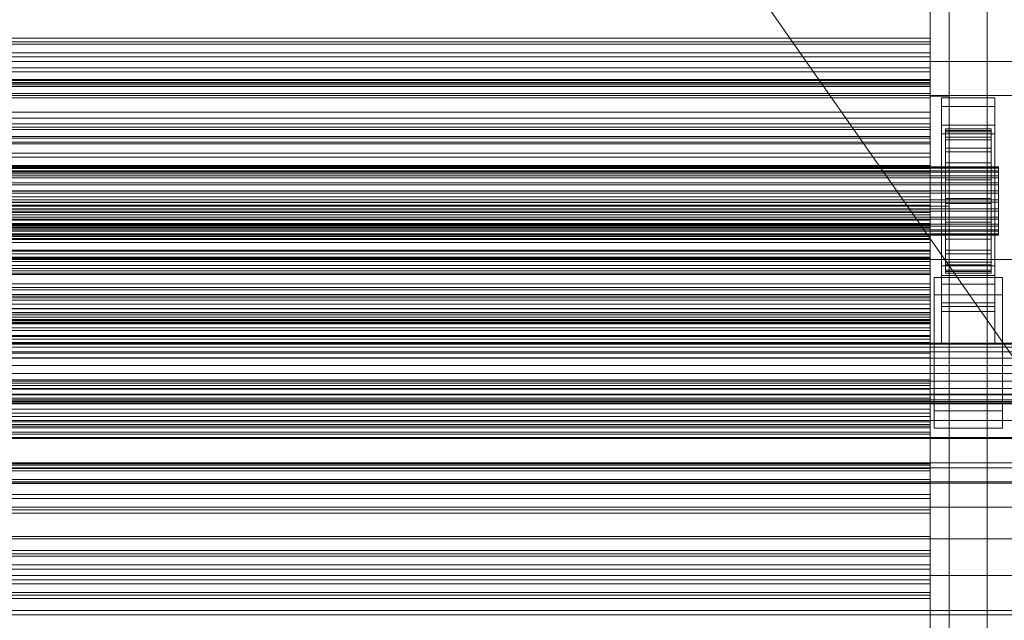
# Model space of a CAD drawing. Header units: millimetres. Extents: x -2233 to 61924, y -68080 to 6847.
# Tile 250 of 256: x 1010 to 1270, y -33795 to -33637. Entities that reach past the tile are written whole.
import ezdxf

# ---------------------------------------------------------------- set-up
doc = ezdxf.new("R2010")
doc.units = ezdxf.units.MM
for name, color, linetype, lineweight in [('COTAS_O', 1, 'Continuous', 0), ('frontal_C03', 7, 'Continuous', 0), ('frontal_secador', 7, 'Continuous', 0), ('frontal_tolva', 7, 'Continuous', 0)]:
    doc.layers.add(name, color=color, linetype=linetype, lineweight=lineweight)
doc.dimstyles.new('R19_100', dxfattribs={"dimtxt": 250, "dimasz": 150, "dimexe": 150, "dimexo": 80, "dimgap": 100, "dimtad": 1, "dimtih": 1, "dimtoh": 1, "dimdsep": 46, "dimcen": 0.09, "dimadec": 0, "dimazin": 0, "dimtfac": 1, "dimtdec": 4, "dimtofl": 0, "dimtmove": 0, "dimatfit": 3, "dimfxl": 1, "dimtolj": 1, "dimtzin": 0, "dimarcsym": 0})

# ---------------------------------------------------------------- blocks, each defined once
blk = doc.blocks.new('DIM_R27_52')
at = {"layer": 'COTAS_O'}
for p, q in [((-1725, -33700), (-1575, -33655)), ((1725, -33700), (1575, -33655)), ((-1725, -34400), (-1725, -33700)), ((-1725, -33700), (1725, -33700)), ((-1725, -33700), (-1575, -33745)), ((1725, -33700), (1575, -33745)), ((1725, -34400), (1725, -33700))]:
    blk.add_line(p, q, dxfattribs=at)
blk.add_text('3450 O', height=250, dxfattribs=at).set_placement((0, -33600))

msp = doc.modelspace()

# ---------------------------------------------------------------- linework, layer by layer
at = {"layer": 'frontal_C03'}
for p, q in [((1250, -33641.821), (-1250, -33641.821)), ((1250, -33642.703), (-1250, -33642.703)), ((1250, -33643.356), (-1250, -33643.356)), ((1250, -33642.703), (1250, -33641.821)), ((1250, -33641.821), (1250, -33643.356)), ((1250, -33645.664), (1250, -33642.703)), ((1250, -33643.356), (1250, -33646.721)), ((1250, -33645.664), (-1250, -33645.664)), ((-1250, -33646.721), (1250, -33646.721)), ((1250, -33649.573), (1250, -33645.664)), ((1250, -33646.721), (1250, -33650.63)), ((1500, -33647.876), (-1500, -33647.876)), ((1250, -33649.573), (-1250, -33649.573)), ((1250, -33652.938), (1250, -33649.573)), ((1250, -33650.63), (-1250, -33650.63)), ((1250, -33650.63), (1250, -33653.591)), ((-1250, -33652.647), (1250, -33652.647)), ((1250, -33652.938), (-1250, -33652.938)), ((-1250, -33653.444), (1250, -33653.444)), ((1250, -33653.591), (-1250, -33653.591)), ((-1250, -33654.029), (1250, -33654.029)), ((1250, -33654.473), (-1250, -33654.473)), ((1250, -33654.029), (1250, -33652.647)), ((1250, -33652.647), (1250, -33653.444)), ((1250, -33654.473), (1250, -33652.938)), ((1250, -33653.444), (1250, -33656.367)), ((1250, -33653.591), (1250, -33654.473)), ((1250, -33657.496), (1250, -33654.029)), ((-1500, -33656.859), (1500, -33656.859)), ((-1250, -33656.367), (1250, -33656.367)), ((1250, -33656.367), (1250, -33661.215)), ((-1250, -33657.496), (1250, -33657.496)), ((1250, -33662.812), (1250, -33657.496)), ((1253, -33659.744), (1253, -33657.498)), ((1253, -33657.498), (1267, -33657.498)), ((1253, -33704.272), (1253, -33657.498)), ((1267, -33659.744), (1253, -33659.744)), ((1253, -33659.744), (1253, -33706.518)), ((1267, -33657.498), (1267, -33659.744)), ((1267, -33657.498), (1267, -33704.272)), ((1267, -33706.518), (1267, -33659.744)), ((-1250, -33661.215), (1250, -33661.215)), ((1250, -33661.215), (1250, -33667.659)), ((-1250, -33662.812), (1250, -33662.812)), ((1250, -33664.279), (-1250, -33664.279)), ((1250, -33669.615), (1250, -33662.812)), ((1250, -33665.16), (1250, -33664.279)), ((1250, -33664.279), (1250, -33665.814)), ((1253, -33666.93), (1253, -33664.685)), ((1253, -33664.685), (1267, -33664.685)), ((1253, -33711.459), (1253, -33664.685)), ((1267, -33664.685), (1267, -33666.93)), ((1267, -33664.685), (1267, -33711.459)), ((1250, -33665.16), (-1250, -33665.16)), ((1250, -33665.814), (-1250, -33665.814)), ((-1250, -33667.659), (1250, -33667.659)), ((1250, -33668.121), (1250, -33665.16)), ((1250, -33665.814), (1250, -33669.178)), ((1250, -33667.659), (1250, -33675.259)), ((1267, -33666.93), (1253, -33666.93)), ((1253, -33666.93), (1253, -33713.704)), ((1254, -33675.632), (1254, -33665.639)), ((1254, -33665.639), (1254, -33666.459)), ((1254, -33665.639), (1266, -33665.639)), ((1254, -33666.112), (1254, -33665.639)), ((1254, -33675.857), (1254, -33666.112)), ((1254, -33666.112), (1266, -33666.112)), ((1254, -33667.847), (1254, -33666.112)), ((1254, -33676.021), (1254, -33666.459)), ((1254, -33666.459), (1254, -33668.518)), ((1254, -33666.459), (1266, -33666.459)), ((1266, -33666.459), (1266, -33665.639)), ((1266, -33665.639), (1266, -33675.632)), ((1266, -33665.639), (1266, -33666.112)), ((1266, -33666.112), (1266, -33675.857)), ((1266, -33666.112), (1266, -33667.847)), ((1266, -33668.518), (1266, -33666.459)), ((1266, -33666.459), (1266, -33676.021)), ((1267, -33713.704), (1267, -33666.93)), ((1250, -33668.121), (-1250, -33668.121)), ((-1250, -33669.178), (1250, -33669.178)), ((-1250, -33669.615), (1250, -33669.615)), ((1250, -33672.031), (1250, -33668.121)), ((1250, -33669.178), (1250, -33673.088)), ((1250, -33677.44), (1250, -33669.615)), ((1254, -33676.679), (1254, -33667.847)), ((1254, -33667.847), (1266, -33667.847)), ((1254, -33670.726), (1254, -33667.847)), ((1254, -33676.996), (1254, -33668.518)), ((1254, -33668.518), (1254, -33671.674)), ((1254, -33668.518), (1266, -33668.518)), ((1266, -33667.847), (1266, -33676.679)), ((1266, -33667.847), (1266, -33670.726)), ((1266, -33671.674), (1266, -33668.518)), ((1266, -33668.518), (1266, -33676.996)), ((1250, -33672.031), (-1250, -33672.031)), ((1250, -33675.395), (1250, -33672.031)), ((1254, -33678.042), (1254, -33670.726)), ((1254, -33670.726), (1266, -33670.726)), ((1254, -33674.552), (1254, -33670.726)), ((1254, -33678.491), (1254, -33671.674)), ((1254, -33671.674), (1254, -33675.713)), ((1254, -33671.674), (1266, -33671.674)), ((1266, -33670.726), (1266, -33678.042)), ((1266, -33670.726), (1266, -33674.552)), ((1266, -33675.713), (1266, -33671.674)), ((1266, -33671.674), (1266, -33678.491)), ((1250, -33673.088), (-1250, -33673.088)), ((-1250, -33675.259), (1250, -33675.259)), ((1250, -33675.395), (-1250, -33675.395)), ((1250, -33673.088), (1250, -33676.049)), ((1250, -33675.259), (1250, -33683.498)), ((1250, -33676.93), (1250, -33675.395)), ((1254, -33679.855), (1254, -33674.552)), ((1254, -33674.552), (1266, -33674.552)), ((1254, -33679.065), (1254, -33674.552)), ((1266, -33674.552), (1266, -33679.855)), ((1266, -33674.552), (1266, -33679.065)), ((-1268, -33675.632), (1268, -33675.632)), ((-1268, -33675.857), (1268, -33675.857)), ((-1268, -33676.021), (1268, -33676.021)), ((-1268, -33676.679), (1268, -33676.679)), ((-1268, -33676.996), (1268, -33676.996)), ((-1268, -33678.042), (1268, -33678.042)), ((1250, -33676.049), (-1250, -33676.049)), ((1250, -33676.93), (-1250, -33676.93)), ((1250, -33677.44), (-1250, -33677.44)), ((1250, -33676.049), (1250, -33676.93)), ((1250, -33685.756), (1250, -33677.44)), ((1254, -33676.021), (1254, -33675.632)), ((1266, -33675.632), (1254, -33675.632)), ((1254, -33675.632), (1254, -33675.857)), ((1254, -33680.405), (1254, -33675.713)), ((1254, -33675.713), (1254, -33680.36)), ((1254, -33675.713), (1266, -33675.713)), ((1266, -33675.857), (1254, -33675.857)), ((1254, -33675.857), (1254, -33676.679)), ((1254, -33676.996), (1254, -33676.021)), ((1266, -33676.021), (1254, -33676.021)), ((1266, -33676.679), (1254, -33676.679)), ((1254, -33676.679), (1254, -33678.042)), ((1254, -33678.491), (1254, -33676.996)), ((1266, -33676.996), (1254, -33676.996)), ((1266, -33678.042), (1254, -33678.042)), ((1254, -33678.042), (1254, -33679.855)), ((1266, -33675.632), (1266, -33676.021)), ((1266, -33675.857), (1266, -33675.632)), ((1266, -33680.36), (1266, -33675.713)), ((1266, -33675.713), (1266, -33680.405)), ((1266, -33676.679), (1266, -33675.857)), ((1266, -33676.021), (1266, -33676.996)), ((1266, -33678.042), (1266, -33676.679)), ((1266, -33676.996), (1266, -33678.491)), ((1266, -33679.855), (1266, -33678.042)), ((1268, -33676.021), (1268, -33675.632)), ((1268, -33675.632), (1268, -33675.857)), ((1268, -33675.857), (1268, -33676.679)), ((1268, -33676.996), (1268, -33676.021)), ((1268, -33676.679), (1268, -33678.042)), ((1268, -33678.491), (1268, -33676.996)), ((1268, -33678.042), (1268, -33679.855)), ((-1268, -33678.491), (1268, -33678.491)), ((-1268, -33679.855), (1268, -33679.855)), ((-1268, -33680.405), (1268, -33680.405)), ((1254, -33680.405), (1254, -33678.491)), ((1266, -33678.491), (1254, -33678.491)), ((1254, -33681.992), (1254, -33679.065)), ((1254, -33679.065), (1266, -33679.065)), ((1254, -33683.956), (1254, -33679.065)), ((1266, -33679.855), (1254, -33679.855)), ((1254, -33679.855), (1254, -33681.992)), ((1254, -33680.36), (1254, -33682.606)), ((1266, -33680.36), (1254, -33680.36)), ((1254, -33680.36), (1254, -33685.297)), ((1254, -33682.606), (1254, -33680.405)), ((1266, -33680.405), (1254, -33680.405)), ((1266, -33678.491), (1266, -33680.405)), ((1266, -33679.065), (1266, -33681.992)), ((1266, -33679.065), (1266, -33683.956)), ((1266, -33681.992), (1266, -33679.855)), ((1266, -33682.606), (1266, -33680.36)), ((1266, -33685.297), (1266, -33680.36)), ((1266, -33680.405), (1266, -33682.606)), ((1268, -33680.405), (1268, -33678.491)), ((1268, -33679.855), (1268, -33681.992)), ((1268, -33682.606), (1268, -33680.405)), ((-1268, -33681.992), (1268, -33681.992)), ((1268, -33682.606), (-1268, -33682.606)), ((1266, -33681.992), (1254, -33681.992)), ((1254, -33681.992), (1254, -33684.309)), ((1254, -33682.606), (1266, -33682.606)), ((1254, -33684.944), (1254, -33682.606)), ((1266, -33684.309), (1266, -33681.992)), ((1266, -33682.606), (1266, -33684.944)), ((1268, -33681.992), (1268, -33684.309)), ((1268, -33684.944), (1268, -33682.606)), ((-1268, -33684.309), (1268, -33684.309)), ((-1268, -33684.944), (1268, -33684.944)), ((-1250, -33683.498), (1250, -33683.498)), ((-1250, -33685.756), (1250, -33685.756)), ((1250, -33683.498), (1250, -33691.813)), ((1250, -33693.994), (1250, -33685.756)), ((1254, -33684.309), (1254, -33683.956)), ((1254, -33683.956), (1266, -33683.956)), ((1254, -33688.894), (1254, -33683.956)), ((1266, -33684.309), (1254, -33684.309)), ((1254, -33684.309), (1254, -33686.648)), ((1254, -33687.261), (1254, -33684.944)), ((1254, -33684.944), (1254, -33685.297)), ((1266, -33684.944), (1254, -33684.944)), ((1254, -33685.297), (1254, -33690.189)), ((1254, -33685.297), (1266, -33685.297)), ((1266, -33683.956), (1266, -33684.309)), ((1266, -33683.956), (1266, -33688.894)), ((1266, -33686.648), (1266, -33684.309)), ((1266, -33685.297), (1266, -33684.944)), ((1266, -33684.944), (1266, -33687.261)), ((1266, -33690.189), (1266, -33685.297)), ((1268, -33684.309), (1268, -33686.648)), ((1268, -33687.261), (1268, -33684.944)), ((-1268, -33686.648), (1268, -33686.648)), ((-1268, -33687.261), (1268, -33687.261)), ((1250, -33686.737), (-1250, -33686.737)), ((1250, -33687.618), (-1250, -33687.618)), ((1250, -33688.271), (-1250, -33688.271)), ((1250, -33687.618), (1250, -33686.737)), ((1250, -33686.737), (1250, -33688.271)), ((1250, -33690.579), (1250, -33687.618)), ((1250, -33688.271), (1250, -33691.636)), ((1254, -33686.648), (1254, -33688.894)), ((1266, -33686.648), (1254, -33686.648)), ((1254, -33686.648), (1254, -33688.849)), ((1254, -33689.399), (1254, -33687.261)), ((1254, -33687.261), (1254, -33690.189)), ((1266, -33687.261), (1254, -33687.261)), ((1266, -33688.894), (1266, -33686.648)), ((1266, -33688.849), (1266, -33686.648)), ((1266, -33690.189), (1266, -33687.261)), ((1266, -33687.261), (1266, -33689.399)), ((1268, -33686.648), (1268, -33688.849)), ((1268, -33689.399), (1268, -33687.261)), ((-1268, -33688.849), (1268, -33688.849)), ((-1268, -33689.399), (1268, -33689.399)), ((-1268, -33690.762), (1268, -33690.762)), ((1250, -33690.579), (-1250, -33690.579)), ((1250, -33694.488), (1250, -33690.579)), ((1254, -33688.849), (1254, -33693.54)), ((1266, -33688.849), (1254, -33688.849)), ((1254, -33688.849), (1254, -33690.762)), ((1254, -33688.894), (1266, -33688.894)), ((1254, -33693.54), (1254, -33688.894)), ((1254, -33691.211), (1254, -33689.399)), ((1254, -33689.399), (1254, -33694.701)), ((1266, -33689.399), (1254, -33689.399)), ((1254, -33690.189), (1254, -33694.701)), ((1254, -33690.189), (1266, -33690.189)), ((1254, -33690.762), (1254, -33697.579)), ((1266, -33690.762), (1254, -33690.762)), ((1254, -33690.762), (1254, -33692.257)), ((1266, -33693.54), (1266, -33688.849)), ((1266, -33690.762), (1266, -33688.849)), ((1266, -33688.894), (1266, -33693.54)), ((1266, -33694.701), (1266, -33689.399)), ((1266, -33689.399), (1266, -33691.211)), ((1266, -33694.701), (1266, -33690.189)), ((1266, -33697.579), (1266, -33690.762)), ((1266, -33692.257), (1266, -33690.762)), ((1268, -33688.849), (1268, -33690.762)), ((1268, -33691.211), (1268, -33689.399)), ((1268, -33690.762), (1268, -33692.257)), ((-1268, -33691.211), (1268, -33691.211)), ((-1268, -33692.257), (1268, -33692.257)), ((-1268, -33692.575), (1268, -33692.575)), ((-1268, -33693.233), (1268, -33693.233)), ((-1268, -33693.397), (1268, -33693.397)), ((-1268, -33693.621), (1268, -33693.621)), ((-1250, -33691.636), (1250, -33691.636)), ((-1250, -33691.813), (1250, -33691.813)), ((1250, -33691.636), (1250, -33695.546)), ((1250, -33691.813), (1250, -33699.639)), ((1254, -33692.575), (1254, -33691.211)), ((1254, -33691.211), (1254, -33698.527)), ((1266, -33691.211), (1254, -33691.211)), ((1254, -33692.257), (1254, -33700.736)), ((1266, -33692.257), (1254, -33692.257)), ((1254, -33692.257), (1254, -33693.233)), ((1254, -33693.397), (1254, -33692.575)), ((1254, -33692.575), (1254, -33701.406)), ((1266, -33692.575), (1254, -33692.575)), ((1254, -33693.233), (1254, -33702.794)), ((1266, -33693.233), (1254, -33693.233)), ((1254, -33693.233), (1254, -33693.621)), ((1254, -33693.621), (1254, -33693.397)), ((1254, -33693.397), (1254, -33703.141)), ((1266, -33693.397), (1254, -33693.397)), ((1254, -33693.54), (1266, -33693.54)), ((1254, -33697.579), (1254, -33693.54)), ((1254, -33693.621), (1254, -33703.615)), ((1266, -33693.621), (1254, -33693.621)), ((1266, -33698.527), (1266, -33691.211)), ((1266, -33691.211), (1266, -33692.575)), ((1266, -33700.736), (1266, -33692.257)), ((1266, -33693.233), (1266, -33692.257)), ((1266, -33701.406), (1266, -33692.575)), ((1266, -33692.575), (1266, -33693.397)), ((1266, -33702.794), (1266, -33693.233)), ((1266, -33693.621), (1266, -33693.233)), ((1266, -33703.141), (1266, -33693.397)), ((1266, -33693.397), (1266, -33693.621)), ((1266, -33693.54), (1266, -33697.579)), ((1266, -33703.615), (1266, -33693.621)), ((1268, -33692.575), (1268, -33691.211)), ((1268, -33692.257), (1268, -33693.233)), ((1268, -33693.397), (1268, -33692.575)), ((1268, -33693.233), (1268, -33693.621)), ((1268, -33693.621), (1268, -33693.397)), ((-1250, -33693.994), (1250, -33693.994)), ((1250, -33694.488), (-1250, -33694.488)), ((1250, -33695.546), (-1250, -33695.546)), ((1250, -33701.595), (1250, -33693.994)), ((1250, -33697.853), (1250, -33694.488)), ((1250, -33695.546), (1250, -33698.506)), ((1254, -33694.701), (1254, -33698.527)), ((1254, -33694.701), (1266, -33694.701)), ((1266, -33698.527), (1266, -33694.701)), ((1250, -33697.853), (-1250, -33697.853)), ((1250, -33698.506), (-1250, -33698.506)), ((1250, -33699.388), (1250, -33697.853)), ((1250, -33698.506), (1250, -33699.388)), ((1254, -33697.579), (1266, -33697.579)), ((1254, -33700.736), (1254, -33697.579)), ((1254, -33698.527), (1254, -33701.406)), ((1254, -33698.527), (1266, -33698.527)), ((1266, -33697.579), (1266, -33700.736)), ((1266, -33701.406), (1266, -33698.527)), ((1250, -33699.388), (-1250, -33699.388)), ((-1250, -33699.639), (1250, -33699.639)), ((1250, -33699.639), (1250, -33706.442)), ((1254, -33700.736), (1266, -33700.736)), ((1254, -33702.794), (1254, -33700.736)), ((1254, -33701.406), (1254, -33703.141)), ((1254, -33701.406), (1266, -33701.406)), ((1266, -33700.736), (1266, -33702.794)), ((1266, -33703.141), (1266, -33701.406)), ((-1250, -33701.595), (1250, -33701.595)), ((1250, -33708.038), (1250, -33701.595)), ((1253, -33712.429), (1253, -33701.649)), ((1253, -33701.649), (1267, -33701.649)), ((1253, -33711.394), (1253, -33701.649)), ((1254, -33702.794), (1266, -33702.794)), ((1254, -33703.615), (1254, -33702.794)), ((1254, -33703.141), (1254, -33703.615)), ((1254, -33703.141), (1266, -33703.141)), ((1254, -33703.615), (1266, -33703.615)), ((1266, -33702.794), (1266, -33703.615)), ((1266, -33703.615), (1266, -33703.141)), ((1267, -33701.649), (1267, -33712.429)), ((1267, -33701.649), (1267, -33711.394)), ((-1250, -33706.442), (1250, -33706.442)), ((1250, -33706.442), (1250, -33711.758)), ((1251, -33709.285), (1251, -33704.794)), ((1251, -33704.794), (1269, -33704.794)), ((1251, -33739.874), (1251, -33704.794)), ((1267, -33704.272), (1253, -33704.272)), ((1253, -33704.272), (1253, -33706.518)), ((1253, -33706.518), (1267, -33706.518)), ((1267, -33706.518), (1267, -33704.272)), ((1269, -33704.794), (1269, -33709.285)), ((1269, -33704.794), (1269, -33739.874)), ((-1250, -33708.038), (1250, -33708.038)), ((1250, -33709.194), (-1250, -33709.194)), ((1250, -33712.887), (1250, -33708.038)), ((1250, -33710.076), (1250, -33709.194)), ((1250, -33709.194), (1250, -33710.729)), ((1250, -33710.076), (-1250, -33710.076)), ((1250, -33710.729), (-1250, -33710.729)), ((-1250, -33711.758), (1250, -33711.758)), ((1250, -33713.036), (1250, -33710.076)), ((1250, -33710.729), (1250, -33714.094)), ((1250, -33711.758), (1250, -33715.225)), ((1269, -33709.285), (1251, -33709.285)), ((1251, -33744.365), (1251, -33709.285)), ((1267, -33711.394), (1253, -33711.394)), ((1253, -33711.394), (1253, -33722.174)), ((1267, -33711.459), (1253, -33711.459)), ((1253, -33711.459), (1253, -33713.704)), ((1267, -33722.174), (1267, -33711.394)), ((1267, -33713.704), (1267, -33711.459)), ((1269, -33744.365), (1269, -33709.285)), ((-1250, -33712.887), (1250, -33712.887)), ((1250, -33713.036), (-1250, -33713.036)), ((-1250, -33714.094), (1250, -33714.094)), ((1250, -33715.809), (1250, -33712.887)), ((1250, -33716.946), (1250, -33713.036)), ((1250, -33714.094), (1250, -33718.003)), ((1267, -33712.429), (1253, -33712.429)), ((1253, -33712.429), (1253, -33722.174)), ((1253, -33713.704), (1267, -33713.704)), ((1267, -33722.174), (1267, -33712.429)), ((-1250, -33715.225), (1250, -33715.225)), ((-1250, -33715.809), (1250, -33715.809)), ((-1250, -33716.607), (1250, -33716.607)), ((1250, -33716.946), (-1250, -33716.946)), ((1250, -33715.225), (1250, -33716.607)), ((1250, -33716.607), (1250, -33715.809)), ((1250, -33720.311), (1250, -33716.946)), ((1250, -33718.003), (-1250, -33718.003)), ((1250, -33718.003), (1250, -33720.964)), ((1250, -33720.311), (-1250, -33720.311)), ((1250, -33720.964), (-1250, -33720.964)), ((1250, -33721.845), (-1250, -33721.845)), ((1250, -33721.845), (1250, -33720.311)), ((1250, -33720.964), (1250, -33721.845)), ((1253, -33722.174), (1267, -33722.174)), ((1250, -33731.652), (-1250, -33731.652)), ((1250, -33732.533), (-1250, -33732.533)), ((1250, -33732.533), (1250, -33731.652)), ((1250, -33731.652), (1250, -33733.187)), ((1250, -33735.494), (1250, -33732.533)), ((1250, -33733.187), (-1250, -33733.187)), ((1250, -33733.187), (1250, -33736.551)), ((1530, -33737.417), (-1530, -33737.417)), ((-1500, -33735.441), (1500, -33735.441)), ((1250, -33735.494), (-1250, -33735.494)), ((-1250, -33736.551), (1250, -33736.551)), ((1250, -33739.403), (1250, -33735.494)), ((1250, -33736.551), (1250, -33740.461)), ((1250, -33739.403), (-1250, -33739.403)), ((1250, -33742.768), (1250, -33739.403)), ((1269, -33739.874), (1251, -33739.874)), ((1251, -33739.874), (1251, -33744.365)), ((1269, -33744.365), (1269, -33739.874)), ((1530, -33742.417), (-1530, -33742.417)), ((1250, -33740.461), (-1250, -33740.461)), ((1250, -33742.768), (-1250, -33742.768)), ((1250, -33740.461), (1250, -33743.422)), ((1250, -33744.303), (1250, -33742.768)), ((1250, -33743.422), (-1250, -33743.422)), ((1250, -33744.303), (-1250, -33744.303)), ((1250, -33743.422), (1250, -33744.303)), ((1251, -33744.365), (1269, -33744.365)), ((1500, -33746.85), (-1500, -33746.85)), ((1500, -33747.135), (-1500, -33747.135)), ((1250, -33754.109), (-1250, -33754.109)), ((1250, -33754.991), (-1250, -33754.991)), ((1250, -33755.644), (-1250, -33755.644)), ((1250, -33754.991), (1250, -33754.109)), ((1250, -33754.109), (1250, -33755.644)), ((1250, -33757.952), (1250, -33754.991)), ((1250, -33755.644), (1250, -33759.009)), ((1250, -33757.952), (-1250, -33757.952)), ((1250, -33761.861), (1250, -33757.952)), ((-1500, -33758.543), (1500, -33758.543)), ((-1250, -33759.009), (1250, -33759.009)), ((1250, -33759.009), (1250, -33762.918)), ((1250, -33761.861), (-1250, -33761.861)), ((1250, -33762.918), (-1250, -33762.918)), ((1250, -33765.226), (1250, -33761.861)), ((1250, -33762.918), (1250, -33765.879)), ((1250, -33765.226), (-1250, -33765.226)), ((1250, -33765.879), (-1250, -33765.879)), ((1250, -33766.761), (1250, -33765.226)), ((1250, -33765.879), (1250, -33766.761)), ((1250, -33766.761), (-1250, -33766.761)), ((1250, -33776.567), (-1250, -33776.567)), ((1250, -33777.448), (1250, -33776.567)), ((1250, -33776.567), (1250, -33778.102)), ((1250, -33777.448), (-1250, -33777.448)), ((1250, -33778.102), (-1250, -33778.102)), ((1250, -33780.409), (1250, -33777.448)), ((1250, -33778.102), (1250, -33781.467)), ((1250, -33780.409), (-1250, -33780.409)), ((-1250, -33781.467), (1250, -33781.467)), ((1250, -33784.319), (1250, -33780.409)), ((1250, -33781.467), (1250, -33785.376)), ((1250, -33784.319), (-1250, -33784.319)), ((1250, -33787.683), (1250, -33784.319)), ((1250, -33785.376), (-1250, -33785.376)), ((1250, -33785.376), (1250, -33788.337)), ((1250, -33787.683), (-1250, -33787.683)), ((1250, -33788.337), (-1250, -33788.337)), ((1250, -33789.218), (-1250, -33789.218)), ((1250, -33789.218), (1250, -33787.683)), ((1250, -33788.337), (1250, -33789.218)), ((1530, -33792.417), (-1530, -33792.417))]:
    msp.add_line(p, q, dxfattribs=at)
at = {"layer": 'frontal_secador'}
for p, q in [((1265, -35980), (1265, -33075)), ((1250, -33676), (1250, -33436)), ((1250, -33682), (1250, -33442)), ((1250, -33446), (1250, -33686)), ((1255, -33686), (1255, -33446)), ((1250, -33686), (1250, -33617)), ((1255, -33617), (1255, -33686)), ((1250, -33897), (1250, -33657)), ((1250, -33657), (1250, -33726)), ((1250, -33657), (1255, -33657)), ((1255, -33657), (1255, -33897)), ((1255, -33726), (1255, -33657)), ((-1250, -33676), (1250, -33676)), ((1250, -33676), (1250, -33682)), ((-1250, -33682), (1250, -33682)), ((1250, -33682), (1250, -33686)), ((1250, -33686.659), (1250, -33682)), ((1250, -33682), (1250, -33685)), ((-1250, -33685), (1250, -33685)), ((1250, -33685), (1250, -33689.659)), ((1250, -33686), (-1250, -33686)), ((-1250, -33686.659), (1250, -33686.659)), ((1250, -33686), (1255, -33686)), ((1250, -33686.659), (1250, -33689.659)), ((1250, -33691), (1250, -33686.659)), ((1250, -33689.659), (-1250, -33689.659)), ((-1250, -33691), (1250, -33691)), ((1250, -33689.659), (1250, -33694)), ((1250, -33691), (1250, -33694)), ((1250, -33694.728), (1250, -33691)), ((1250, -33694), (-1250, -33694)), ((-1250, -33694.728), (1250, -33694.728)), ((1250, -33694), (1250, -33697.728)), ((1250, -33694.728), (1250, -33697.728)), ((1250, -33697.588), (1250, -33694.728)), ((-1250, -33697.588), (1250, -33697.588)), ((1250, -33697.611), (-1250, -33697.611)), ((1250, -33697.728), (-1250, -33697.728)), ((1250, -33697.588), (1250, -33700.588)), ((1250, -33699.387), (1250, -33697.588)), ((1250, -33699.918), (1250, -33697.611)), ((1250, -33697.728), (1250, -33700.588)), ((-1250, -33699.387), (1250, -33699.387)), ((1250, -33699.918), (-1250, -33699.918)), ((-1250, -33700), (1250, -33700)), ((1250, -33700.588), (-1250, -33700.588)), ((1250, -33699.387), (1250, -33702.387)), ((1250, -33700), (1250, -33699.387)), ((1250, -33703.65), (1250, -33699.918)), ((1250, -33700), (1250, -33703)), ((1250, -33700.588), (1250, -33702.387)), ((1250, -33702.387), (-1250, -33702.387)), ((1250, -33703), (-1250, -33703)), ((-1250, -33703.65), (1250, -33703.65)), ((1250, -33704), (-1250, -33704)), ((1250, -33702.387), (1250, -33703)), ((1250, -33707.382), (1250, -33703.65)), ((1250, -33716), (1250, -33704)), ((1250, -33704), (1250, -33708)), ((1250, -33707.382), (-1250, -33707.382)), ((-1250, -33708), (1250, -33708)), ((1250, -33707.382), (1250, -33709.689)), ((1250, -33708), (1250, -33720)), ((1250, -33709.689), (-1250, -33709.689)), ((1250, -33714), (-1250, -33714)), ((1250, -33716.709), (1250, -33714)), ((1250, -33714.545), (1250, -33714)), ((1250, -33714.545), (-1250, -33714.545)), ((1250, -33716), (-1250, -33716)), ((1250, -33716.144), (-1250, -33716.144)), ((1250, -33716.709), (-1250, -33716.709)), ((1250, -33716.144), (1250, -33714.545)), ((1250, -33956), (1250, -33716)), ((1250, -33716), (1250, -33722)), ((1250, -33716), (1250, -33720)), ((1250, -33718.686), (1250, -33716.144)), ((1250, -33724.651), (1250, -33716.709)), ((1250, -33718.686), (-1250, -33718.686)), ((1250, -33722), (1250, -33718.686)), ((1320, -33722), (-1320, -33722)), ((1250, -33720), (-1250, -33720)), ((1250, -33722), (-1250, -33722)), ((1250, -33725.859), (1250, -33722)), ((1250, -33962), (1250, -33722)), ((1250, -33722), (1250, -33726)), ((1320, -33722.273), (-1320, -33722.273)), ((1320, -33723.072), (-1320, -33723.072)), ((1320, -33724.343), (-1320, -33724.343)), ((1250, -33724.651), (-1250, -33724.651)), ((1250, -33737.285), (1250, -33724.651)), ((1320, -33726), (-1320, -33726)), ((1250, -33725.859), (-1250, -33725.859)), ((-1250, -33726), (1250, -33726)), ((1250, -33730), (1250, -33725.859)), ((1250, -33726), (1250, -33966)), ((1255, -33726), (1250, -33726)), ((1255, -33966), (1255, -33726)), ((1320, -33727.929), (-1320, -33727.929)), ((-1320, -33730), (1320, -33730)), ((1320, -33732.071), (-1320, -33732.071)), ((-1250, -33730), (1250, -33730)), ((1250, -33734.141), (1250, -33730)), ((1320, -33734), (-1320, -33734)), ((1250, -33734.141), (-1250, -33734.141)), ((1250, -33734.141), (1250, -33738)), ((1320, -33735.657), (-1320, -33735.657)), ((1320, -33736.928), (-1320, -33736.928)), ((1320, -33737.727), (-1320, -33737.727)), ((1250, -33737.285), (-1250, -33737.285)), ((1250, -33753.75), (1250, -33737.285)), ((1320, -33738), (-1320, -33738)), ((1250, -33738), (-1250, -33738)), ((1250, -33738), (1250, -33741.314)), ((1250, -33741.314), (-1250, -33741.314)), ((1250, -33741.314), (1250, -33743.856)), ((1250, -33743.856), (-1250, -33743.856)), ((1250, -33745.455), (-1250, -33745.455)), ((1250, -33743.856), (1250, -33745.455)), ((1250, -33745.455), (1250, -33746)), ((1250, -33746), (-1250, -33746)), ((1360, -33753.5), (-1360, -33753.5)), ((1360, -33754.863), (-1360, -33754.863)), ((1250, -33753.75), (-1250, -33753.75)), ((1250, -33772.924), (1250, -33753.75)), ((1360, -33758.859), (-1360, -33758.859)), ((1360, -33765.216), (-1360, -33765.216)), ((1360, -33773.5), (-1360, -33773.5)), ((1250, -33772.924), (-1250, -33772.924)), ((1250, -33793.5), (1250, -33772.924)), ((1360, -33783.147), (-1360, -33783.147)), ((-1360, -33793.5), (1360, -33793.5)), ((-1250, -33793.5), (1250, -33793.5)), ((1250, -33814.076), (1250, -33793.5))]:
    msp.add_line(p, q, dxfattribs=at)
at = {"layer": 'frontal_tolva'}
msp.add_line((1720.416, -34367.194), (673.416, -32870.194), dxfattribs=at)

# ---------------------------------------------------------------- dimensions: what is measured, and where the dimension line sits
at = {"layer": 'COTAS_O'}
dim = msp.add_aligned_dim(p1=(-1725, -34400), p2=(1725, -34400), distance=700, text='<> O', dimstyle='R19_100', dxfattribs=at)
dim.commit()
dim.dimension.update_dxf_attribs({"geometry": 'DIM_R27_52', "text_midpoint": (0, -33700)})

doc.saveas('drawing.dxf')
